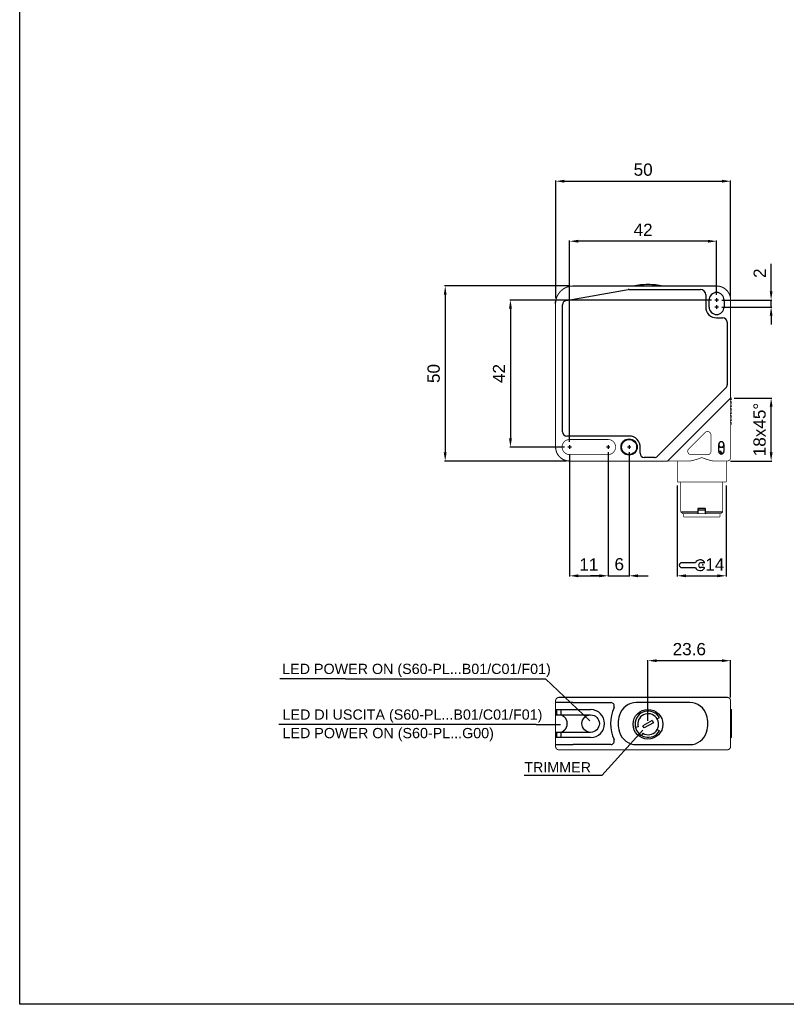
# Model space of a CAD drawing. Extents: x 1809 to 2609, y 921 to 1495.
# Tile 1 of 8: x 1809 to 2028, y 921 to 1202. Entities that reach past the tile are written whole.
import ezdxf

# ---------------------------------------------------------------- set-up
doc = ezdxf.new("R2010")
doc.units = 0
doc.header["$MEASUREMENT"] = 0
doc.linetypes.add('HIDDENNEW00', pattern=[4.5, 3, -1.5])
doc.linetypes.add('TRATTEGGIATA2', pattern=[0.375, 0.25, -0.125])
doc.layers.get('0').update_dxf_attribs({"linetype": 'CONTINUOUS'})
doc.layers.get('DEFPOINTS').update_dxf_attribs({"linetype": 'CONTINUOUS'})
doc.layers.add('DISEGNO', color=3, linetype='HIDDENNEW00')
doc.layers.add('TRATTEGGIO', color=7, linetype='TRATTEGGIATA2')
doc.styles.add('QUOTE', font='ARIAL.TTF', dxfattribs={"height": 3.5})
doc.dimstyles.new('QUOTE', dxfattribs={"dimscale": 0, "dimtxt": 2.5, "dimasz": 2.5, "dimexe": 0.18, "dimexo": 1, "dimgap": 1.5, "dimtad": 1, "dimdec": 1, "dimzin": 0, "dimdsep": 46, "dimtxsty": 'QUOTE', "dimcen": 0.09, "dimadec": 0, "dimazin": 0, "dimtm": -0.1, "dimtfac": 0.5, "dimtdec": 1, "dimtmove": 0, "dimatfit": 0, "dimfxl": 0, "dimtolj": 2, "dimtzin": 0, "dimarcsym": 0})

# ---------------------------------------------------------------- blocks, each defined once
blk = doc.blocks.new('CHIAVE')
at = {"color": 7, "linetype": 'Continuous'}
for p, q in [((-2.1, 0.56), (-6.01, 0.56)), ((0.4, 0.56), (-0.68, 0.56)), ((-6.71, -0.14), (-6.71, -0.15)), ((-6.01, -0.85), (-2.1, -0.85)), ((0.4, -0.85), (-0.68, -0.85))]:
    blk.add_line(p, q, dxfattribs=at)
for centre, radius, start, end in [((-6.01, -0.14), 0.7, 90, 180), ((-0.75, -0.15), 1.52, 35.3821, 152.4178), ((-0.45, -0.15), 0.744, 108.4352, 251.5648), ((0.4, 0.67), 0.112, 270, 35.3821), ((-6.01, -0.15), 0.7, 180, 270), ((-0.75, -0.15), 1.52, 207.5822, 324.6179), ((0.4, -0.96), 0.112, 324.6179, 90)]:
    blk.add_arc(centre, radius, start, end, dxfattribs=at)
at = {"color": 1, "linetype": 'Continuous'}
blk.add_point((0, 0), dxfattribs=at)
blk = doc.blocks.new('*D2')
at = {"layer": 'DEFPOINTS', "color": 0, "linetype": 'ByBlock'}
for p in [(1965.67, 1138.69), (2007.67, 1122.4), (1965.67, 1080.4)]:
    blk.add_point(p, dxfattribs=at)
at = {"layer": 'TRATTEGGIO', "color": 0, "linetype": 'ByBlock', "lineweight": -2}
for p, q in [((1965.67, 1081.4), (1965.67, 1138.87)), ((2005.17, 1138.69), (1968.17, 1138.69)), ((2007.67, 1123.4), (2007.67, 1138.87))]:
    blk.add_line(p, q, dxfattribs=at)
at = {"layer": 'TRATTEGGIO', "color": 0, "linetype": 'ByBlock'}
for points in [[(1968.17, 1139.1), (1968.17, 1138.27), (1965.67, 1138.69)], [(2005.17, 1139.1), (2005.17, 1138.27), (2007.67, 1138.69)]]:
    blk.add_solid(points, dxfattribs=at)
at = {"layer": 'TRATTEGGIO', "color": 0, "linetype": 'ByBlock', "insert": (1986.67, 1141.95), "char_height": 3.5, "attachment_point": 5, "style": 'QUOTE'}
blk.add_mtext('\\A2;42', dxfattribs=at)
blk = doc.blocks.new('*D3')
at = {"layer": 'DEFPOINTS', "color": 0, "linetype": 'ByBlock'}
for p in [(2011.67, 1155.83), (1961.7, 1121.46), (2011.67, 1121.9)]:
    blk.add_point(p, dxfattribs=at)
at = {"layer": 'TRATTEGGIO', "color": 0, "linetype": 'ByBlock', "lineweight": -2}
for p, q in [((1961.7, 1122.46), (1961.7, 1156.01)), ((2011.67, 1122.9), (2011.67, 1156.01)), ((1964.2, 1155.83), (2009.17, 1155.83))]:
    blk.add_line(p, q, dxfattribs=at)
at = {"layer": 'TRATTEGGIO', "color": 0, "linetype": 'ByBlock'}
for points in [[(1964.2, 1156.25), (1964.2, 1155.42), (1961.7, 1155.83)], [(2009.17, 1156.25), (2009.17, 1155.42), (2011.67, 1155.83)]]:
    blk.add_solid(points, dxfattribs=at)
at = {"layer": 'TRATTEGGIO', "color": 0, "linetype": 'ByBlock', "insert": (1986.69, 1159.12), "char_height": 3.5, "attachment_point": 5, "style": 'QUOTE'}
blk.add_mtext('\\A2;50', dxfattribs=at)
blk = doc.blocks.new('*D4')
at = {"layer": 'DEFPOINTS', "color": 0, "linetype": 'ByBlock'}
for p in [(1965.67, 1078.9), (1976.67, 1078.9), (1976.67, 1043.11)]:
    blk.add_point(p, dxfattribs=at)
at = {"layer": 'TRATTEGGIO', "color": 0, "linetype": 'ByBlock', "lineweight": -2}
for p, q in [((1965.67, 1077.9), (1965.67, 1042.93)), ((1976.67, 1077.9), (1976.67, 1042.93)), ((1968.17, 1043.11), (1974.17, 1043.11))]:
    blk.add_line(p, q, dxfattribs=at)
at = {"layer": 'TRATTEGGIO', "color": 0, "linetype": 'ByBlock'}
for points in [[(1968.17, 1043.53), (1968.17, 1042.7), (1965.67, 1043.11)], [(1974.17, 1043.53), (1974.17, 1042.7), (1976.67, 1043.11)]]:
    blk.add_solid(points, dxfattribs=at)
at = {"layer": 'TRATTEGGIO', "color": 0, "linetype": 'ByBlock', "insert": (1971.17, 1046.37), "char_height": 3.5, "attachment_point": 5, "style": 'QUOTE'}
blk.add_mtext('\\A2;11', dxfattribs=at)
blk = doc.blocks.new('*D5')
at = {"layer": 'DEFPOINTS', "color": 0, "linetype": 'ByBlock'}
for p in [(2007.17, 1121.9), (1948.77, 1079.9), (1965.17, 1079.9)]:
    blk.add_point(p, dxfattribs=at)
at = {"layer": 'TRATTEGGIO', "color": 0, "linetype": 'ByBlock', "lineweight": -2}
for p, q in [((2006.17, 1121.9), (1948.59, 1121.9)), ((1948.77, 1119.4), (1948.77, 1082.4)), ((1964.17, 1079.9), (1948.59, 1079.9))]:
    blk.add_line(p, q, dxfattribs=at)
at = {"layer": 'TRATTEGGIO', "color": 0, "linetype": 'ByBlock'}
for points in [[(1948.35, 1119.4), (1949.19, 1119.4), (1948.77, 1121.9)], [(1948.35, 1082.4), (1949.19, 1082.4), (1948.77, 1079.9)]]:
    blk.add_solid(points, dxfattribs=at)
at = {"layer": 'TRATTEGGIO', "color": 0, "linetype": 'ByBlock', "insert": (1945.51, 1100.9), "char_height": 3.5, "attachment_point": 5, "rotation": 90, "style": 'QUOTE'}
blk.add_mtext('\\A2;42', dxfattribs=at)
blk = doc.blocks.new('*D6')
at = {"layer": 'DEFPOINTS', "color": 0, "linetype": 'ByBlock'}
for p in [(1966.67, 1125.9), (1930.13, 1075.9), (1965.67, 1075.9)]:
    blk.add_point(p, dxfattribs=at)
at = {"layer": 'TRATTEGGIO', "color": 0, "linetype": 'ByBlock', "lineweight": -2}
for p, q in [((1965.67, 1125.9), (1929.95, 1125.9)), ((1930.13, 1123.4), (1930.13, 1078.4)), ((1964.67, 1075.9), (1929.95, 1075.9))]:
    blk.add_line(p, q, dxfattribs=at)
at = {"layer": 'TRATTEGGIO', "color": 0, "linetype": 'ByBlock'}
for points in [[(1929.71, 1123.4), (1930.54, 1123.4), (1930.13, 1125.9)], [(1929.71, 1078.4), (1930.54, 1078.4), (1930.13, 1075.9)]]:
    blk.add_solid(points, dxfattribs=at)
at = {"layer": 'TRATTEGGIO', "color": 0, "linetype": 'ByBlock', "insert": (1926.84, 1100.9), "char_height": 3.5, "attachment_point": 5, "rotation": 90, "style": 'QUOTE'}
blk.add_mtext('\\A2;50', dxfattribs=at)
blk = doc.blocks.new('*D7')
at = {"layer": 'DEFPOINTS', "color": 0, "linetype": 'ByBlock'}
for p in [(2008.17, 1121.9), (2008.17, 1119.9), (2023.25, 1121.9)]:
    blk.add_point(p, dxfattribs=at)
at = {"layer": 'TRATTEGGIO', "color": 0, "linetype": 'ByBlock', "lineweight": -2}
for p, q in [((2023.25, 1124.4), (2023.25, 1132.21)), ((2009.17, 1121.9), (2023.43, 1121.9)), ((2009.17, 1119.9), (2023.43, 1119.9)), ((2023.25, 1119.9), (2023.25, 1121.9)), ((2023.25, 1117.4), (2023.25, 1114.9))]:
    blk.add_line(p, q, dxfattribs=at)
at = {"layer": 'TRATTEGGIO', "color": 0, "linetype": 'ByBlock'}
for points in [[(2022.84, 1124.4), (2023.67, 1124.4), (2023.25, 1121.9)], [(2022.84, 1117.4), (2023.67, 1117.4), (2023.25, 1119.9)]]:
    blk.add_solid(points, dxfattribs=at)
at = {"layer": 'TRATTEGGIO', "color": 0, "linetype": 'ByBlock', "insert": (2019.99, 1129.55), "char_height": 3.5, "attachment_point": 5, "rotation": 90, "style": 'QUOTE'}
blk.add_mtext('\\A2;2', dxfattribs=at)
blk = doc.blocks.new('*D8')
at = {"layer": 'DEFPOINTS', "color": 0, "linetype": 'ByBlock'}
for p in [(2011.67, 1093.9), (2023.25, 1093.9), (2010.67, 1075.9)]:
    blk.add_point(p, dxfattribs=at)
at = {"layer": 'TRATTEGGIO', "color": 0, "linetype": 'ByBlock', "lineweight": -2}
for p, q in [((2012.67, 1093.9), (2023.43, 1093.9)), ((2023.25, 1078.4), (2023.25, 1091.4)), ((2011.67, 1075.9), (2023.43, 1075.9))]:
    blk.add_line(p, q, dxfattribs=at)
at = {"layer": 'TRATTEGGIO', "color": 0, "linetype": 'ByBlock'}
for points in [[(2022.84, 1091.4), (2023.67, 1091.4), (2023.25, 1093.9)], [(2022.84, 1078.4), (2023.67, 1078.4), (2023.25, 1075.9)]]:
    blk.add_solid(points, dxfattribs=at)
at = {"layer": 'TRATTEGGIO', "color": 0, "linetype": 'ByBlock', "insert": (2019.96, 1084.9), "char_height": 3.5, "attachment_point": 5, "rotation": 90, "style": 'QUOTE'}
blk.add_mtext('\\A2;18x45°', dxfattribs=at)
blk = doc.blocks.new('*D9')
at = {"layer": 'DEFPOINTS', "color": 0, "linetype": 'ByBlock'}
for p in [(1988.07, 1018.87), (2011.67, 1007.4), (1988.07, 1000.7)]:
    blk.add_point(p, dxfattribs=at)
at = {"layer": 'TRATTEGGIO', "color": 0, "linetype": 'ByBlock', "lineweight": -2}
for p, q in [((1988.07, 1001.7), (1988.07, 1019.05)), ((2009.17, 1018.87), (1990.57, 1018.87)), ((2011.67, 1008.4), (2011.67, 1019.05))]:
    blk.add_line(p, q, dxfattribs=at)
at = {"layer": 'TRATTEGGIO', "color": 0, "linetype": 'ByBlock'}
for points in [[(1990.57, 1019.28), (1990.57, 1018.45), (1988.07, 1018.87)], [(2009.17, 1019.28), (2009.17, 1018.45), (2011.67, 1018.87)]]:
    blk.add_solid(points, dxfattribs=at)
at = {"layer": 'TRATTEGGIO', "color": 0, "linetype": 'ByBlock', "insert": (1999.87, 1022.15), "char_height": 3.5, "attachment_point": 5, "style": 'QUOTE'}
blk.add_mtext('\\A2;23.6', dxfattribs=at)

msp = doc.modelspace()

# ---------------------------------------------------------------- hatches: boundary and pattern name
at = {"layer": 'TRATTEGGIO', "linetype": 'ByBlock'}
h = msp.add_hatch(color=0, dxfattribs=at)
edge = h.paths.add_edge_path(flags=16)
edge.add_arc((1982.67, 1079.9), 2.15, 0, 360)
edge = h.paths.add_edge_path()
edge.add_arc((1982.67, 1079.9), 2.31, 0, 360)

# ---------------------------------------------------------------- linework, layer by layer
at = {"color": 7, "linetype": 'Continuous'}
for p, q in [((1964.66, 1121.74), (1982.45, 1124.88)), ((1982.66, 1124.9), (2003.07, 1124.9)), ((1982.66, 1124.9), (1982.66, 1124.9)), ((2004.57, 1123.4), (2004.57, 1119.9)), ((2007.67, 1122.4), (2007.67, 1121.4)), ((1963.67, 1084.25), (1963.67, 1120.56)), ((1964.66, 1121.74), (1964.66, 1121.74)), ((2005.52, 1119.9), (2005.52, 1121.9)), ((2008.17, 1121.9), (2007.17, 1121.9)), ((2008.17, 1119.9), (2007.17, 1119.9)), ((2007.67, 1120.4), (2007.67, 1119.4)), ((2009.82, 1121.9), (2009.82, 1119.9)), ((2007.67, 1116.8), (2009.47, 1116.8)), ((2007.67, 1116.8), (2007.67, 1116.8)), ((2010.67, 1115.6), (2010.67, 1097.64)), ((2010.67, 1097.64), (2010.67, 1097.64)), ((2010.32, 1096.79), (1990.78, 1077.25)), ((1963.67, 1084.25), (1963.67, 1084.25)), ((1982.67, 1083.05), (1964.87, 1083.05)), ((1964.87, 1083.05), (1964.87, 1083.05)), ((1965.67, 1080.4), (1965.67, 1079.4)), ((1976.67, 1080.4), (1976.67, 1079.4)), ((1982.67, 1080.4), (1982.67, 1079.4)), ((2008.27, 1078.65), (2008.27, 1080.65)), ((2008.27, 1080.2), (2008.57, 1079.9)), ((2009.47, 1079.9), (2009.77, 1080.2)), ((2009.77, 1080.65), (2009.77, 1078.65)), ((1966.17, 1079.9), (1965.17, 1079.9)), ((1977.17, 1079.9), (1976.17, 1079.9)), ((1983.17, 1079.9), (1982.17, 1079.9)), ((1985.81, 1078.1), (1985.81, 1079.7)), ((1985.81, 1078.1), (1985.81, 1078.1)), ((1990.78, 1077.25), (1990.78, 1077.25)), ((2009.02, 1078.6), (2008.28, 1078.6)), ((2009.57, 1078.15), (2008.47, 1078.15)), ((2008.57, 1079.9), (2009.02, 1079.9)), ((2009.02, 1079.9), (2009.47, 1079.9)), ((2009.02, 1078.15), (2009.02, 1078.6)), ((1989.93, 1076.9), (1987.01, 1076.9)), ((1987.01, 1076.9), (1987.01, 1076.9)), ((1997.42, 1061.4), (2002.42, 1061.4)), ((2002.27, 1060.9), (2002.42, 1061.05)), ((2002.42, 1061.4), (2002.42, 1062.3)), ((2004.42, 1061.9), (2002.42, 1061.9)), ((2002.42, 1061.05), (2002.42, 1061.4)), ((2002.52, 1062.4), (2003.42, 1062.4)), ((2003.42, 1062.4), (2004.32, 1062.4)), ((2004.42, 1062.3), (2004.42, 1061.4)), ((2004.42, 1061.4), (2009.42, 1061.4)), ((2004.42, 1061.4), (2004.42, 1061.05)), ((2004.42, 1061.05), (2004.57, 1060.9)), ((1966.67, 1006.9), (1961.67, 1006.9)), ((1961.67, 1006.9), (1961.67, 1006.9)), ((1961.78, 1004.9), (1966.67, 1004.9)), ((1962.07, 1004), (1962.07, 1004.3)), ((1963.25, 1003.4), (1963.25, 1004.9)), ((1966.67, 1006.9), (1977.45, 1006.9)), ((1966.67, 1006.9), (1966.67, 1006.9)), ((1966.67, 1004.9), (1971.67, 1004.9)), ((2000.02, 1006.9), (1984.72, 1006.9)), ((2011.67, 1004.9), (2011.92, 1004.9)), ((2011.92, 996.9), (2011.92, 1004.9)), ((1961.81, 1003.4), (1962.65, 1003.4)), ((1962.65, 1003.4), (1963.05, 1003.4)), ((1963.05, 1003.4), (1966.67, 1003.4)), ((1966.67, 1003.4), (1971.67, 1003.4)), ((1989.23, 1001.8), (1986.64, 1000.3)), ((1989.23, 1001.8), (1989.61, 1001.15)), ((1990.72, 1002.22), (1991.37, 1002.6)), ((1985.22, 999.95), (1984.5, 999.75)), ((1987.01, 999.65), (1986.64, 1000.3)), ((1989.61, 1001.15), (1987.01, 999.65)), ((1990.72, 999.22), (1991.37, 998.85)), ((1966.67, 996.9), (1961.78, 996.9)), ((1962.65, 998.4), (1961.81, 998.4)), ((1962.07, 997.5), (1962.07, 997.8)), ((1963.05, 998.4), (1962.65, 998.4)), ((1966.67, 998.4), (1963.05, 998.4)), ((1963.25, 996.9), (1963.25, 998.4)), ((1971.67, 998.4), (1966.67, 998.4)), ((1971.67, 996.9), (1966.67, 996.9)), ((1986.62, 998.13), (1986.25, 997.48)), ((2011.92, 996.9), (2011.67, 996.9)), ((1961.67, 994.9), (1966.67, 994.9)), ((1961.67, 994.9), (1961.67, 994.9)), ((1977.45, 994.9), (1966.67, 994.9)), ((1966.67, 994.9), (1966.67, 994.9)), ((1984.72, 994.9), (2000.02, 994.9))]:
    msp.add_line(p, q, dxfattribs=at)
for points, const_width in [([(1966.67, 1125.9, 0.414213), (1961.67, 1120.9)], 0.3), ([(2011.67, 1121.9, 0.414214), (2007.67, 1125.9)], 0.3), ([(2006.07, 1083.34, 0.668179), (2004.36, 1084.04)], 0.2), ([(1961.67, 1079.9, 0.414214), (1965.67, 1075.9)], 0.3), ([(1965.67, 1082.05, 1), (1965.67, 1077.75)], 0.2), ([(1976.67, 1077.75, 1.000023), (1976.67, 1082.05)], 0.2), ([(1999.72, 1079.4, 0.668179), (2000.43, 1077.7)], 0.2), ([(2005.07, 1077.7, 0.414214), (2006.07, 1078.7)], 0.2), ([(2003.42, 1076.9), (2003.28, 1076.84, -0.002954), (2003.15, 1076.79, -0.003053), (2003.01, 1076.73, -0.002967), (2002.88, 1076.68, -0.002675), (2002.74, 1076.63, -0.002465), (2002.61, 1076.58, -0.002279), (2002.47, 1076.54, -0.002096), (2002.33, 1076.49, -0.001869), (2002.2, 1076.45, -0.001733), (2002.06, 1076.4, -0.00165), (2001.92, 1076.36, -0.001597), (2001.79, 1076.32, -0.001557), (2001.65, 1076.28, -0.001528), (2001.52, 1076.24, -0.0015), (2001.38, 1076.2, -0.001708), (2001.25, 1076.16, -0.002199), (2001.11, 1076.13, -0.00242), (2000.98, 1076.09, -0.002457), (2000.85, 1076.06, -0.003303), (2000.71, 1076.03, -0.004914), (2000.58, 1076, -0.003636), (2000.45, 1075.98, 0.000152), (2000.33, 1075.96, -0.006754), (2000.19, 1075.94, -0.015882), (1999.96, 1075.92, -0.008289), (1999.67, 1075.9, -0.004247)], 0.2), ([(2007.16, 1075.9), (2006.98, 1075.9, -0.011374), (2006.8, 1075.92, -0.011735), (2006.62, 1075.94, -0.010772), (2006.44, 1075.97, -0.00851), (2006.25, 1076, -0.006828), (2006.07, 1076.04, -0.005337), (2005.88, 1076.09, -0.004153), (2005.69, 1076.14, -0.002971), (2005.5, 1076.19, -0.002411), (2005.32, 1076.24, -0.002364), (2005.13, 1076.29, -0.002719), (2004.94, 1076.35, -0.003334), (2004.74, 1076.41, -0.002502), (2004.55, 1076.47, -0.000721), (2004.39, 1076.53, -0.00376), (2004.17, 1076.6, -0.006764), (2003.85, 1076.73, -0.003307), (2003.42, 1076.9, -0.001726)], 0.2), ([(2010.42, 1075.91), (2010.37, 1075.91, -0.000352), (2010.32, 1075.91, -0.000296), (2010.26, 1075.91, -0.000298), (2010.21, 1075.9, -0.000354), (2010.15, 1075.9, -0.000359), (2010.09, 1075.9, -0.000337), (2010.03, 1075.9, -0.000406), (2009.97, 1075.9, -0.000534), (2009.9, 1075.9, -0.000379), (2009.84, 1075.9, -0.000061), (2009.78, 1075.9, -0.000624), (2009.69, 1075.9, -0.001115), (2009.56, 1075.9, -0.000507), (2009.39, 1075.9, -0.00025)], 0.2), ([(2010.67, 1075.9, 0.414214), (2011.67, 1076.9)], 0.2), ([(1962.67, 1008.4, 0.414214), (1961.67, 1007.4)], 0.3), ([(2011.67, 1007.4, 0.414214), (2010.67, 1008.4)], 0.3), ([(1961.67, 994.4, 0.414214), (1962.67, 993.4)], 0.3), ([(2010.67, 993.4, 0.414214), (2011.67, 994.4)], 0.3)]:
    msp.add_lwpolyline(points, format="xyb", dxfattribs=dict(at, const_width=const_width))
for points, const_width in [([(1966.67, 1125.9), (2007.67, 1125.9)], 0.3), ([(1961.67, 1079.9), (1961.67, 1120.9)], 0.3), ([(2011.67, 1121.9), (2011.67, 1093.9)], 0.3), ([(2010.67, 1092.9), (1994.67, 1076.9)], 0.3), ([(2011.67, 1093.9), (2010.67, 1092.9)], 0.3), ([(2011.67, 1093.9), (2011.67, 1079.52)], 0.2), ([(1999.72, 1079.4), (2004.36, 1084.04)], 0.2), ([(2006.07, 1083.34), (2006.07, 1078.7)], 0.2), ([(1965.67, 1082.05), (1976.67, 1082.05)], 0.2), ([(1976.67, 1077.75), (1965.67, 1077.75)], 0.2), ([(2005.07, 1077.7), (2000.43, 1077.7)], 0.2), ([(2011.67, 1079.52), (2011.67, 1076.9)], 0.2), ([(1993.67, 1075.9), (1965.67, 1075.9)], 0.3), ([(1994.67, 1076.9), (1993.67, 1075.9)], 0.3), ([(1999.67, 1075.9), (1993.67, 1075.9)], 0.2), ([(1996.42, 1069.9), (1996.42, 1075.9)], 0.2), ([(2008.04, 1075.9), (2007.16, 1075.9)], 0.2), ([(2009.39, 1075.9), (2008.04, 1075.9)], 0.2), ([(2010.42, 1075.91), (2010.42, 1069.9)], 0.2), ([(2010.67, 1075.9), (2010.42, 1075.9)], 0.2), ([(2010.42, 1069.9), (1996.42, 1069.9)], 0.2), ([(1997.42, 1069.9), (1997.42, 1061.4)], 0.2), ([(2009.42, 1061.4), (2009.42, 1069.9)], 0.2), ([(1997.42, 1061.4), (1997.92, 1060.9)], 0.2), ([(2002.27, 1060.9), (1997.92, 1060.9)], 0.2), ([(1998.22, 1059.9), (1998.22, 1060.9)], 0.2), ([(2004.57, 1060.9), (2002.27, 1060.9)], 0.2), ([(2008.92, 1060.9), (2004.57, 1060.9)], 0.2), ([(2008.62, 1059.9), (2008.62, 1060.9)], 0.2), ([(2008.92, 1060.9), (2009.42, 1061.4)], 0.2), ([(2008.62, 1059.9), (1998.22, 1059.9)], 0.2), ([(1961.67, 1006.9), (1961.67, 1007.4)], 0.3), ([(1961.67, 1006.9), (1961.67, 1004.66)], 0.3), ([(1962.67, 1008.4), (1966.67, 1008.4)], 0.3), ([(1966.67, 1008.4), (2007.67, 1008.4)], 0.3), ([(2007.67, 1008.4), (2010.67, 1008.4)], 0.3), ([(2011.67, 1007.4), (2011.67, 994.4)], 0.3), ([(1961.67, 1004.3), (1961.67, 1004.66)], 0.3), ([(1961.67, 1004), (1961.67, 1004.3)], 0.3), ([(1961.67, 1003.64), (1961.67, 1004)], 0.3), ([(1961.67, 1003.64), (1961.67, 998.16)], 0.3), ([(1961.67, 997.8), (1961.67, 998.16)], 0.3), ([(1961.67, 997.5), (1961.67, 997.8)], 0.3), ([(1961.67, 997.14), (1961.67, 997.5)], 0.3), ([(1961.67, 997.14), (1961.67, 994.9)], 0.3), ([(1961.67, 994.4), (1961.67, 994.9)], 0.3), ([(1966.67, 993.4), (1962.67, 993.4)], 0.3), ([(1982.66, 993.4), (1966.67, 993.4)], 0.3), ([(1982.66, 993.4), (2003.07, 993.4)], 0.3), ([(2007.67, 993.4), (2003.07, 993.4)], 0.3), ([(2010.67, 993.4), (2007.67, 993.4)], 0.3)]:
    msp.add_lwpolyline(points, dxfattribs=dict(at, const_width=const_width))
for points in [[(1961.67, 1120.9), (1961.67, 1120.91, -0.001166), (1961.67, 1120.93, -0.000938), (1961.67, 1120.95, -0.000902), (1961.67, 1120.97, -0.00105), (1961.67, 1121, -0.001119), (1961.67, 1121.02, -0.001174), (1961.67, 1121.04, -0.001215), (1961.67, 1121.07, -0.001288), (1961.67, 1121.1, -0.001341), (1961.67, 1121.12, -0.00142), (1961.68, 1121.15, -0.001459), (1961.68, 1121.18, -0.001502), (1961.68, 1121.21, -0.001494), (1961.68, 1121.24, -0.001464), (1961.68, 1121.27, -0.001468), (1961.69, 1121.3, -0.001515), (1961.69, 1121.33, -0.00148), (1961.69, 1121.36, -0.001405), (1961.69, 1121.4, -0.001588), (1961.7, 1121.43, -0.001945), (1961.7, 1121.46, -0.001528), (1961.71, 1121.49, -0.000662), (1961.71, 1121.52, -0.002228), (1961.71, 1121.56, -0.00355), (1961.72, 1121.61, -0.001745), (1961.73, 1121.69, -0.000947)], [(1961.67, 1120.9), (1961.67, 1120.92, -0.001357), (1961.67, 1120.94, -0.001068), (1961.67, 1120.96, -0.001026), (1961.67, 1120.98, -0.001213), (1961.67, 1121.01, -0.001293), (1961.67, 1121.04, -0.001348), (1961.67, 1121.07, -0.001421), (1961.67, 1121.09, -0.001558), (1961.67, 1121.13, -0.001561), (1961.68, 1121.16, -0.001524), (1961.68, 1121.19, -0.00173), (1961.68, 1121.22, -0.002079), (1961.68, 1121.26, -0.001505), (1961.69, 1121.29, -0.000388), (1961.69, 1121.32, -0.00224), (1961.69, 1121.36, -0.004012), (1961.7, 1121.43, -0.00193), (1961.71, 1121.51, -0.000989)], [(1961.73, 1121.68), (1961.73, 1121.68, -0.001557), (1961.73, 1121.68, -0.001549), (1961.73, 1121.68, -0.001546), (1961.73, 1121.68, -0.001543), (1961.73, 1121.68, -0.001476), (1961.73, 1121.68, -0.001363), (1961.73, 1121.68, -0.001472), (1961.73, 1121.68, -0.001707), (1961.73, 1121.68, -0.001288), (1961.73, 1121.68, -0.000473), (1961.73, 1121.68, -0.001748), (1961.73, 1121.68, -0.002902), (1961.73, 1121.69, -0.001403), (1961.73, 1121.69, -0.000745)], [(1961.78, 1004.9), (1961.78, 1004.9, -0.027958), (1961.77, 1004.9, -0.031194), (1961.76, 1004.91, -0.031683), (1961.76, 1004.91, -0.029505), (1961.75, 1004.91, -0.027381), (1961.75, 1004.92, -0.02476), (1961.74, 1004.92, -0.025205), (1961.74, 1004.93, -0.027784), (1961.74, 1004.93, -0.021639), (1961.73, 1004.94, -0.008734), (1961.73, 1004.95, -0.028124), (1961.73, 1004.95, -0.053481), (1961.73, 1004.96, -0.029247), (1961.73, 1004.98, -0.01579)], [(1962.07, 1004.3), (1962.07, 1004.35, -0.000658), (1962.07, 1004.39, -0.000679), (1962.07, 1004.44, -0.000719), (1962.07, 1004.49, -0.000793), (1962.07, 1004.53, -0.000871), (1962.07, 1004.57, -0.000953), (1962.07, 1004.61, -0.001097), (1962.07, 1004.65, -0.001326), (1962.07, 1004.69, -0.001453), (1962.08, 1004.72, -0.001428), (1962.08, 1004.75, -0.002433), (1962.08, 1004.78, -0.005053), (1962.08, 1004.81, -0.004978), (1962.08, 1004.83, -0.000437), (1962.09, 1004.85, -0.012157), (1962.09, 1004.87, -0.050035), (1962.1, 1004.88, -0.057498), (1962.11, 1004.9, -0.046816)], [(1962.11, 1003.4), (1962.1, 1003.4, -0.147379), (1962.1, 1003.41, -0.099516), (1962.09, 1003.42, -0.052474), (1962.09, 1003.43, -0.028689), (1962.09, 1003.45, -0.017202), (1962.08, 1003.46, -0.011227), (1962.08, 1003.49, -0.00763), (1962.08, 1003.51, -0.005247), (1962.08, 1003.54, -0.003552), (1962.08, 1003.57, -0.002263), (1962.07, 1003.61, -0.001798), (1962.07, 1003.64, -0.00173), (1962.07, 1003.68, -0.001149), (1962.07, 1003.72, -0.000435), (1962.07, 1003.76, -0.001308), (1962.07, 1003.81, -0.001846), (1962.07, 1003.89, -0.000813), (1962.07, 1004, -0.000417)], [(1963.45, 1003.3), (1963.42, 1003.31, 0.003151), (1963.39, 1003.32, 0.003433), (1963.35, 1003.33, 0.003736), (1963.32, 1003.34, 0.004004), (1963.3, 1003.35, 0.00417), (1963.27, 1003.36, 0.004178), (1963.24, 1003.37, 0.00487), (1963.22, 1003.37, 0.00614), (1963.19, 1003.38, 0.005193), (1963.17, 1003.38, 0.002169), (1963.15, 1003.39, 0.007698), (1963.12, 1003.39, 0.015084), (1963.09, 1003.4, 0.00869), (1963.05, 1003.4, 0.00506)], [(1963.45, 1003.3), (1963.53, 1003.27, -0.014024), (1963.6, 1003.23, -0.013174), (1963.68, 1003.19, -0.012288), (1963.75, 1003.14, -0.011484), (1963.83, 1003.09, -0.010877), (1963.91, 1003.04, -0.010632), (1963.98, 1002.97, -0.010424), (1964.06, 1002.91, -0.010375), (1964.13, 1002.84, -0.010376), (1964.2, 1002.76, -0.010566), (1964.27, 1002.68, -0.010551), (1964.34, 1002.6, -0.010442), (1964.41, 1002.51, -0.010245), (1964.47, 1002.42, -0.010013), (1964.53, 1002.33, -0.010002), (1964.58, 1002.23, -0.010223), (1964.64, 1002.13, -0.009934), (1964.68, 1002.03, -0.009301), (1964.73, 1001.92, -0.010333), (1964.77, 1001.81, -0.012432), (1964.81, 1001.7, -0.009357), (1964.84, 1001.59, -0.002928), (1964.86, 1001.5, -0.013529), (1964.89, 1001.37, -0.023908), (1964.91, 1001.16, -0.011611), (1964.93, 1000.9, -0.006042)], [(1963.05, 998.4), (1963.06, 998.4, 0.009411), (1963.08, 998.4, 0.008436), (1963.1, 998.4, 0.007863), (1963.12, 998.4, 0.007576), (1963.15, 998.41, 0.006789), (1963.17, 998.41, 0.005857), (1963.19, 998.42, 0.006022), (1963.22, 998.42, 0.006599), (1963.24, 998.43, 0.00447), (1963.27, 998.44, 0.001362), (1963.29, 998.44, 0.005827), (1963.33, 998.45, 0.008404), (1963.38, 998.47, 0.003493), (1963.46, 998.5, 0.00172)], [(1964.93, 1000.9), (1964.92, 1000.78, -0.010557), (1964.92, 1000.66, -0.010787), (1964.9, 1000.55, -0.010759), (1964.89, 1000.43, -0.01051), (1964.86, 1000.32, -0.010374), (1964.84, 1000.2, -0.010274), (1964.81, 1000.09, -0.010201), (1964.77, 999.98, -0.010116), (1964.73, 999.88, -0.010085), (1964.69, 999.77, -0.010067), (1964.64, 999.67, -0.010048), (1964.59, 999.57, -0.010002), (1964.53, 999.47, -0.009971), (1964.47, 999.38, -0.009915), (1964.41, 999.29, -0.010076), (1964.34, 999.2, -0.010402), (1964.28, 999.12, -0.010349), (1964.21, 999.04, -0.009936), (1964.13, 998.96, -0.010739), (1964.06, 998.89, -0.012283), (1963.98, 998.82, -0.009753), (1963.91, 998.76, -0.004081), (1963.84, 998.71, -0.013173), (1963.76, 998.65, -0.024026), (1963.63, 998.58, -0.013096), (1963.46, 998.5, -0.007367)], [(1961.73, 996.82), (1961.73, 996.83, -0.031621), (1961.73, 996.83, -0.031062), (1961.73, 996.84, -0.02855), (1961.73, 996.84, -0.026084), (1961.73, 996.85, -0.023734), (1961.73, 996.86, -0.02118), (1961.74, 996.86, -0.022842), (1961.74, 996.87, -0.028018), (1961.74, 996.87, -0.021283), (1961.75, 996.88, -0.005241), (1961.75, 996.88, -0.032891), (1961.76, 996.89, -0.067464), (1961.77, 996.89, -0.033705), (1961.78, 996.9, -0.016763)], [(1962.07, 997.8), (1962.07, 997.85, -0.000658), (1962.07, 997.89, -0.000679), (1962.07, 997.94, -0.000719), (1962.07, 997.99, -0.000793), (1962.07, 998.03, -0.000871), (1962.07, 998.07, -0.000953), (1962.07, 998.11, -0.001097), (1962.07, 998.15, -0.001326), (1962.07, 998.19, -0.001453), (1962.08, 998.22, -0.001428), (1962.08, 998.25, -0.002433), (1962.08, 998.28, -0.005053), (1962.08, 998.31, -0.004978), (1962.08, 998.33, -0.000437), (1962.09, 998.35, -0.012156), (1962.09, 998.37, -0.050025), (1962.1, 998.38, -0.057475), (1962.11, 998.4, -0.046793)], [(1962.11, 996.9), (1962.1, 996.9, -0.147374), (1962.1, 996.91, -0.099511), (1962.09, 996.92, -0.052472), (1962.09, 996.93, -0.028689), (1962.09, 996.95, -0.017201), (1962.08, 996.96, -0.011227), (1962.08, 996.99, -0.00763), (1962.08, 997.01, -0.005247), (1962.08, 997.04, -0.003552), (1962.08, 997.07, -0.002263), (1962.07, 997.11, -0.001798), (1962.07, 997.14, -0.00173), (1962.07, 997.18, -0.001149), (1962.07, 997.22, -0.000435), (1962.07, 997.26, -0.001308), (1962.07, 997.31, -0.001846), (1962.07, 997.39, -0.000813), (1962.07, 997.5, -0.000417)]]:
    msp.add_lwpolyline(points, format="xyb", dxfattribs=at)
msp.add_lwpolyline([(1961.67, 1120.9), (1961.67, 1120.9), (1961.67, 1120.9), (1961.67, 1120.9), (1961.67, 1120.9), (1961.67, 1120.9), (1961.67, 1120.9)], dxfattribs=at)
for centre, radius in [((1982.67, 1079.9), 2.15), ((1988.07, 1000.7), 4.25), ((1971.67, 1000.9), 2.5)]:
    msp.add_circle(centre, radius, dxfattribs=at)
for centre, radius, start, end in [((1988.07, 1103.29), 23, 90, 100.6485), ((1988.07, 1103.29), 23, 79.3515, 90), ((1982.66, 1123.7), 1.2, 90, 100), ((2003.07, 1123.4), 1.5, 0, 90), ((2007.67, 1121.9), 2.15, 0, 180), ((1964.87, 1120.56), 1.2, 100.0031, 180), ((2007.67, 1119.9), 3.1, 180, 270), ((2007.67, 1119.9), 2.15, 180, 0), ((2009.47, 1115.6), 1.2, 0, 90), ((2009.47, 1097.64), 1.2, 315, 0), ((2011.67, 1093.65), 0.25, 270, 90), ((2011.67, 1092.65), 0.25, 270, 90), ((2011.67, 1091.65), 0.25, 270, 90), ((2011.67, 1090.65), 0.25, 270, 90), ((2011.67, 1089.65), 0.25, 270, 90), ((2011.67, 1088.65), 0.25, 270, 90), ((2011.67, 1087.65), 0.25, 270, 90), ((2011.67, 1086.65), 0.25, 270, 90), ((1964.87, 1084.25), 1.2, 180, 269.9969), ((1982.67, 1079.9), 3.15, 356.5125, 90), ((2009.02, 1080.65), 0.75, 0, 180), ((2009.02, 1080.65), 0.75, 180, 270), ((2009.02, 1080.65), 0.75, 270, 0.5543), ((1987.01, 1078.1), 1.2, 180, 269.9969), ((1989.93, 1078.1), 1.2, 270, 314.9978), ((2009.02, 1078.65), 0.75, 180.0005, 359.9995), ((2002.52, 1062.3), 0.1, 90, 180), ((2004.32, 1062.3), 0.1, 0, 90), ((1971.67, 1000.9), 4, 270, 90), ((1988.47, 1000.9), 11.1, 155.5927, 204.4073), ((1977.45, 1005.9), 1, 335.5927, 90), ((1984.72, 1001.9), 5, 90, 163.3985), ((1988.12, 1000.72), 3.75, 30, 330), ((2000.02, 1001.9), 5, 16.6015, 90), ((1988.07, 1000.9), 8.5, 163.3985, 196.6015), ((1988.12, 1000.72), 3, 240, 195.0001), ((1996.67, 1000.9), 8.5, 343.3985, 16.6015), ((1977.45, 995.9), 1, 270, 24.4073), ((1984.72, 999.9), 5, 196.6015, 270), ((2000.02, 999.9), 5, 270, 343.3985)]:
    msp.add_arc(centre, radius, start, end, dxfattribs=at)
at = {"layer": 'DISEGNO', "color": 7, "linetype": 'Continuous', "const_width": 0.1}
for points in [[(1979.92, 1003.33, -0.331679), (1984.72, 1006.9)], [(2000.02, 1006.9, -0.331679), (2004.82, 1003.33)], [(1979.92, 998.47, -0.145898), (1979.92, 1003.33)], [(2004.82, 1003.33, -0.145898), (2004.82, 998.47)], [(1984.72, 994.9, -0.331679), (1979.92, 998.47)], [(2004.82, 998.47, -0.331679), (2000.02, 994.9)]]:
    msp.add_lwpolyline(points, format="xyb", dxfattribs=at)
for points in [[(1984.72, 1006.9), (2000.02, 1006.9)], [(2000.02, 994.9), (1984.72, 994.9)]]:
    msp.add_lwpolyline(points, dxfattribs=at)
at = {"layer": 'DISEGNO', "color": 7, "linetype": 'Continuous'}
msp.add_circle((1988.07, 1000.7), 4.25, dxfattribs=at)
at = {"layer": 'TRATTEGGIO', "color": 0, "linetype": 'ByBlock'}
for p, q in [((1976.67, 1078.4), (1976.67, 1042.93)), ((1982.67, 1078.4), (1982.67, 1042.93)), ((1996.42, 1068.9), (1996.42, 1042.93)), ((2010.42, 1068.9), (2010.42, 1042.93)), ((1974.17, 1043.11), (1971.67, 1043.11)), ((1976.67, 1043.11), (1982.67, 1043.11)), ((1985.17, 1043.11), (1988.11, 1043.11)), ((1998.92, 1043.11), (2007.92, 1043.11)), ((1901.65, 1013.71), (1882.91, 1013.71)), ((1886.47, 1000.65), (1882.6, 1000.65)), ((1918.22, 1000.65), (1886.47, 1000.65)), ((1898.85, 1000.65), (1894.48, 1000.65)), ((1904.77, 1000.65), (1901.48, 1000.65)), ((1956.16, 1000.65), (1943.79, 1000.65)), ((1956.16, 1000.65), (1963.1, 1000.65)), ((1974.92, 986.05), (1986.61, 998.99))]:
    msp.add_line(p, q, dxfattribs=at)
msp.add_lwpolyline([(1808.55, 1207.71), (2208.55, 1207.71), (2208.55, 920.71), (1808.55, 920.71)], close=True, dxfattribs=at)
for points in [[(1901.65, 1013.71), (1958.78, 1013.71), (1971.49, 1001.69)], [(1943.79, 1000.65), (1909.88, 1000.65)], [(1974.92, 986.05), (1952.69, 986.05)]]:
    msp.add_lwpolyline(points, dxfattribs=at)
msp.add_circle((1982.67, 1079.9), 2.31, dxfattribs=at)
for points in [[(1974.17, 1043.53), (1974.17, 1042.7), (1976.67, 1043.11)], [(1985.17, 1043.53), (1985.17, 1042.7), (1982.67, 1043.11)], [(1998.92, 1043.53), (1998.92, 1042.7), (1996.42, 1043.11)], [(2007.92, 1043.53), (2007.92, 1042.7), (2010.42, 1043.11)]]:
    msp.add_solid(points, dxfattribs=at)

# ---------------------------------------------------------------- block references
at = {"color": 7}
msp.add_blockref('CHIAVE', (2003.72, 1046.29), dxfattribs=at)

# ---------------------------------------------------------------- texts
at = {"color": 7, "linetype": 'Continuous', "char_height": 2.925, "attachment_point": 4}
for s, insert in [('{\\fArial|b0|i0|c0|p34;LED POWER ON (S60-PL...B01/C01/F01)}', (1883.55, 1016.09)), ('{\\fArial|b0|i0|c0|p34;LED DI USCITA (S60-PL...B01/C01/F01)}', (1883.65, 1003.04)), ('{\\fArial|b0|i0|c0|p34;LED POWER ON (S60-PL...G00)}', (1883.65, 997.75)), ('{\\fArial|b0|i0|c0|p34;TRIMMER}', (1952.72, 988.43))]:
    msp.add_mtext(s, dxfattribs=dict(at, insert=insert))
at = {"layer": 'TRATTEGGIO', "color": 0, "linetype": 'ByBlock', "char_height": 3.5, "attachment_point": 5, "style": 'QUOTE'}
for s, insert in [('\\A2;6', (1979.85, 1046.4)), ('\\A2;14', (2007.16, 1046.37))]:
    msp.add_mtext(s, dxfattribs=dict(at, insert=insert))

# ---------------------------------------------------------------- dimensions: what is measured, and where the dimension line sits
at = {"layer": 'TRATTEGGIO', "color": 0, "linetype": 'ByBlock'}
for base, p1, p2, text, picture, middle in [((2011.67, 1155.83), (1961.7, 1121.46), (2011.67, 1121.9), '50', '*D3', (1986.69, 1159.12)), ((1965.67, 1138.69), (2007.67, 1122.4), (1965.67, 1080.4), '42', '*D2', (1986.67, 1141.95)), ((1976.67, 1043.11), (1965.67, 1078.9), (1976.67, 1078.9), '11', '*D4', (1971.17, 1046.37))]:
    dim = msp.add_linear_dim(base=base, p1=p1, p2=p2, text=text, dimstyle='QUOTE', override={"dimscale": 1}, dxfattribs=at)
    dim.commit()
    dim.dimension.update_dxf_attribs({"geometry": picture, "text_midpoint": middle})
for base, p1, p2, text, picture, middle in [((2023.25, 1121.9), (2008.17, 1119.9), (2008.17, 1121.9), '2', '*D7', (2019.99, 1129.55)), ((1930.13, 1075.9), (1966.67, 1125.9), (1965.67, 1075.9), '50', '*D6', (1926.84, 1100.9)), ((1948.77, 1079.9), (2007.17, 1121.9), (1965.17, 1079.9), '42', '*D5', (1945.51, 1100.9)), ((2023.25, 1093.9), (2010.67, 1075.9), (2011.67, 1093.9), '18x45°', '*D8', (2019.96, 1084.9))]:
    dim = msp.add_linear_dim(base=base, p1=p1, p2=p2, angle=90, text=text, dimstyle='QUOTE', override={"dimscale": 1}, dxfattribs=at)
    dim.commit()
    dim.dimension.update_dxf_attribs({"geometry": picture, "text_midpoint": middle})
dim = msp.add_linear_dim(base=(1988.07, 1018.87), p1=(2011.67, 1007.4), p2=(1988.07, 1000.7), dimstyle='QUOTE', override={"dimscale": 1}, dxfattribs=at)
dim.commit()
dim.dimension.update_dxf_attribs({"geometry": '*D9', "text_midpoint": (1999.87, 1022.15)})

doc.saveas('drawing.dxf')
